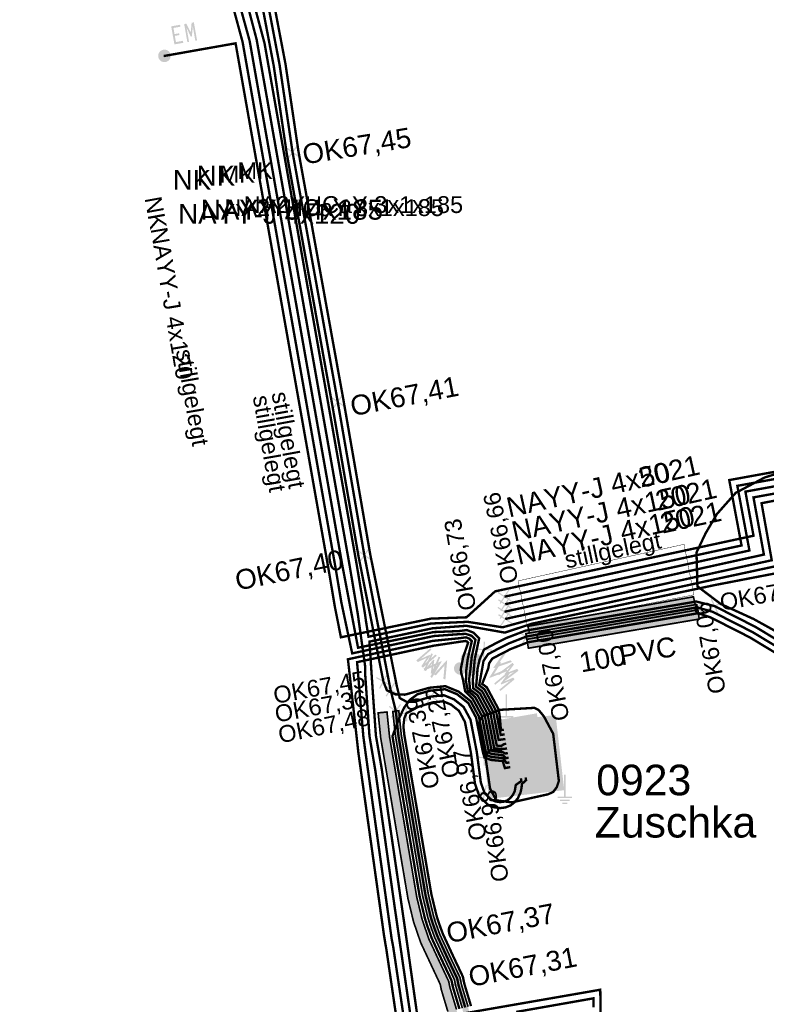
# Model space of a CAD drawing. Extents: x 454558 to 454682, y 5737288 to 5737467.
# Tile 9 of 12: x 454568 to 454599, y 5737362 to 5737404. Entities that reach past the tile are written whole.
import ezdxf

# ---------------------------------------------------------------- set-up
doc = ezdxf.new("R2010")
doc.units = 0
for name, color, linetype in [('Anlagenfläche_zum_Abdecken', 7, 'Continuous'), ('Bauteile', 7, 'Continuous'), ('Beschriftung_Station_und_KV', 7, 'Continuous'), ('MSP_Leitungen', 7, 'Continuous'), ('MSP_Leitungsbeschriftung', 7, 'Continuous'), ('NSP_Leitungen', 7, 'Continuous'), ('NSP_Leitungsbeschriftung', 7, 'Continuous'), ('Schutzrohr', 7, 'Continuous'), ('Schutzrohrbeschriftung', 7, 'Continuous'), ('Str_Höhenpunkte', 7, 'Continuous'), ('Str_Höhentexte', 7, 'Continuous'), ('TRST+KVS', 7, 'Continuous')]:
    doc.layers.add(name, color=color, linetype=linetype)
doc.styles.add('TS[Beschriftung_Station_und_KV[Arial Narrow_10_Regular__CW100_]]', font='ARIALN.TTF', dxfattribs={"height": 1.287639})
doc.styles.add('TS[MSP_Leitungsbeschriftung[Arial Narrow_5_5_Regular__CW100_]]', font='ARIALN.TTF', dxfattribs={"height": 0.708201})
doc.styles.add('TS[NSP_Leitungsbeschriftung[Arial Narrow_5_5_Regular__CW100_]]', font='ARIALN.TTF', dxfattribs={"height": 0.708201})
doc.styles.add('TS[NSP_Leitungsbeschriftung[Arial Narrow_6_5_Regular__CW100_]]', font='ARIALN.TTF', dxfattribs={"height": 0.836965})
doc.styles.add('TS[Schutzrohrbeschriftung[Arial Narrow_6_5_Regular__CW100_]]', font='ARIALN.TTF', dxfattribs={"height": 0.836965})
doc.styles.add('TS[Str_Höhentexte[Arial Narrow_5_5_Regular__CW100_]]', font='ARIALN.TTF', dxfattribs={"height": 0.708201})
doc.styles.add('TS[Str_Höhentexte[Arial Narrow_6_5_Regular__CW100_]]', font='ARIALN.TTF', dxfattribs={"height": 0.836965})

# ---------------------------------------------------------------- blocks, each defined once
blk = doc.blocks.new('39')
at = {"true_color": 0x00e6a9}
h = blk.add_hatch(color=253, dxfattribs=at)
h.paths.add_polyline_path([(0.57, 1.71), (0.92, 1.71), (0.92, -1.72), (0.57, -1.72), (0.57, -0.17), (-4.66, -0.17), (-4.66, 0.18), (0.57, 0.18)])
h.paths.add_polyline_path([(1.31, 1.14), (1.65, 1.14), (1.65, -1.14), (1.31, -1.14)])
h.paths.add_polyline_path([(2.02, 0.57), (2.37, 0.57), (2.37, -0.56), (2.02, -0.56)])
blk = doc.blocks.new('41')
at = {"true_color": 0x005ce6}
h = blk.add_hatch(color=195, dxfattribs=at)
h.paths.add_polyline_path([(8.08, 2.28), (8.08, 5.69), (7.44, 3.45), (7.18, 3.45), (6.56, 5.69), (6.56, 2.28), (6.15, 2.28), (6.15, 6.67), (6.68, 6.67), (7.33, 4.4), (7.96, 6.67), (8.5, 6.67), (8.5, 2.28)])
edge = h.paths.add_edge_path()
edge.add_spline(control_points=[(0.19, 1.5), (0.57, 1.5), (1.27, 1.11), (1.68, 0.4), (1.68, 0.01)], knot_values=[0, 0, 0, 1, 2, 3, 3, 3], weights=[1, 1, 1, 1, 1], degree=2, periodic=0)
edge.add_spline(control_points=[(1.68, 0.01), (1.68, -0.38), (1.29, -1.09), (0.58, -1.48), (0.19, -1.48)], knot_values=[0, 0, 0, 1, 2, 3, 3, 3], weights=[1, 1, 1, 1, 1], degree=2, periodic=0)
edge.add_spline(control_points=[(0.19, -1.48), (-0.2, -1.48), (-0.9, -1.09), (-1.29, -0.38), (-1.29, 0.01)], knot_values=[0, 0, 0, 1, 2, 3, 3, 3], weights=[1, 1, 1, 1, 1], degree=2, periodic=0)
edge.add_spline(control_points=[(-1.29, 0.01), (-1.29, 0.4), (-0.9, 1.11), (-0.18, 1.5), (0.19, 1.5)], knot_values=[0, 0, 0, 1, 2, 3, 3, 3], weights=[1, 1, 1, 1, 1], degree=2, periodic=0)
h.paths.add_polyline_path([(5.37, 6.65), (5.9, 6.65), (4.45, 2.27), (4.34, 2.27), (2.87, 6.65), (3.4, 6.65), (3.81, 5.43), (3.95, 5.01), (4.43, 3.62), (4.86, 5.01), (4.99, 5.43)])
blk = doc.blocks.new('43')
at = {"true_color": 0x897044}
h = blk.add_hatch(color=65, dxfattribs=at)
h.paths.add_polyline_path([(8.08, 2.28), (8.08, 5.69), (7.44, 3.45), (7.18, 3.45), (6.56, 5.69), (6.56, 2.28), (6.15, 2.28), (6.15, 6.67), (6.68, 6.67), (7.33, 4.4), (7.96, 6.67), (8.5, 6.67), (8.5, 2.28)])
h.paths.add_polyline_path([(5.16, 6.67), (5.16, 6.2), (3.47, 6.2), (3.47, 4.71), (4.57, 4.71), (4.57, 4.28), (3.47, 4.28), (3.47, 2.78), (5.16, 2.78), (5.16, 2.29), (3.03, 2.29), (3.03, 2.31), (3.01, 2.31), (3.01, 6.67)])
edge = h.paths.add_edge_path()
edge.add_spline(control_points=[(0.19, 1.5), (0.57, 1.5), (1.27, 1.11), (1.68, 0.4), (1.68, 0.01)], knot_values=[0, 0, 0, 1, 2, 3, 3, 3], weights=[1, 1, 1, 1, 1], degree=2, periodic=0)
edge.add_spline(control_points=[(1.68, 0.01), (1.68, -0.38), (1.29, -1.09), (0.58, -1.48), (0.19, -1.48)], knot_values=[0, 0, 0, 1, 2, 3, 3, 3], weights=[1, 1, 1, 1, 1], degree=2, periodic=0)
edge.add_spline(control_points=[(0.19, -1.48), (-0.2, -1.48), (-0.9, -1.09), (-1.29, -0.38), (-1.29, 0.01)], knot_values=[0, 0, 0, 1, 2, 3, 3, 3], weights=[1, 1, 1, 1, 1], degree=2, periodic=0)
edge.add_spline(control_points=[(-1.29, 0.01), (-1.29, 0.4), (-0.9, 1.11), (-0.18, 1.5), (0.19, 1.5)], knot_values=[0, 0, 0, 1, 2, 3, 3, 3], weights=[1, 1, 1, 1, 1], degree=2, periodic=0)
blk = doc.blocks.new('48')
at = {"true_color": 0xffffff}
blk.add_hatch(color=7, dxfattribs=at).paths.add_polyline_path([(-9.03, 9.04), (9.05, 9.04), (9.05, -9.03), (-9.03, -9.03)])
at = {"true_color": 0xff0000}
h = blk.add_hatch(color=1, dxfattribs=at)
h.paths.add_polyline_path([(-9.03, 9.04), (9.05, 9.04), (9.05, -9.03), (-9.03, -9.03)])
h.paths.add_polyline_path([(-7.72, 7.82), (-7.72, -7.83), (7.8, -7.83), (7.8, 7.82)])
h.paths.add_polyline_path([(8.39, 7.32), (-7.27, -8.49), (-8.33, -7.37), (7.36, 8.45)])
blk = doc.blocks.new('49')
at = {"true_color": 0xff0000}
blk.add_hatch(color=1, dxfattribs=at).paths.add_polyline_path([(-1.46, -1.26), (-0.2, 0), (-1.46, 1.26), (-1.26, 1.46), (0, 0.2), (1.26, 1.46), (1.46, 1.26), (0.21, 0), (1.46, -1.25), (1.26, -1.46), (0, -0.2), (-1.26, -1.46)])
blk = doc.blocks.new('52')
at = {"true_color": 0x005ce6}
blk.add_hatch(color=195, dxfattribs=at).paths.add_polyline_path([(-1.46, -1.26), (-0.2, 0), (-1.46, 1.26), (-1.26, 1.46), (0, 0.2), (1.26, 1.46), (1.46, 1.26), (0.21, 0), (1.46, -1.25), (1.26, -1.46), (0, -0.2), (-1.26, -1.46)])
blk = doc.blocks.new('50')
at = {"true_color": 0xff0000}
blk.add_hatch(color=1, dxfattribs=at).paths.add_polyline_path([(-1.46, -1.26), (-0.2, 0), (-1.46, 1.26), (-1.26, 1.46), (0, 0.2), (1.26, 1.46), (1.46, 1.26), (0.21, 0), (1.46, -1.25), (1.26, -1.46), (0, -0.2), (-1.26, -1.46)])
blk = doc.blocks.new('51')
at = {"true_color": 0x005ce6}
blk.add_hatch(color=195, dxfattribs=at).paths.add_polyline_path([(-1.46, -1.26), (-0.2, 0), (-1.46, 1.26), (-1.26, 1.46), (0, 0.2), (1.26, 1.46), (1.46, 1.26), (0.21, 0), (1.46, -1.25), (1.26, -1.46), (0, -0.2), (-1.26, -1.46)])
blk = doc.blocks.new('53')
at = {"true_color": 0x897044}
blk.add_hatch(color=65, dxfattribs=at).paths.add_polyline_path([(-1.46, -1.26), (-0.2, 0), (-1.46, 1.26), (-1.26, 1.46), (0, 0.2), (1.26, 1.46), (1.46, 1.26), (0.21, 0), (1.46, -1.25), (1.26, -1.46), (0, -0.2), (-1.26, -1.46)])

msp = doc.modelspace()

# ---------------------------------------------------------------- hatches: boundary and pattern name
at = {"layer": 'Anlagenfläche_zum_Abdecken', "lineweight": 158, "true_color": 0xffbebe, "transparency": 33554687}
msp.add_hatch(color=111, dxfattribs=at).paths.add_polyline_path([(454587.839, 5737374.13), (454589.526, 5737374.424), (454590.008, 5737371.657), (454588.324, 5737371.345), (454587.839, 5737374.13)])
at = {"layer": 'Schutzrohr', "lineweight": 158, "true_color": 0xf5ca7a, "transparency": 33554687}
for points in [[(454596.306, 5737378.779), (454589.1005, 5737377.5384), (454589.066, 5737377.78), (454596.256, 5737379.008), (454596.306, 5737378.779)], [(454596.196, 5737378.998), (454589.214, 5737377.805), (454589.1505, 5737378.0868), (454596.1157, 5737379.3304), (454596.196, 5737378.998)], [(454596.2906, 5737378.8874), (454596.306, 5737378.779), (454596.361, 5737378.393), (454589.171, 5737377.165), (454589.1089, 5737377.5427), (454596.2969, 5737378.7779, -0.9358793), (454596.2906, 5737378.8874)], [(454604.868, 5737305.21), (454604.498, 5737305.146), (454604.013, 5737307.959), (454603.391, 5737309.898), (454603.239, 5737310.259), (454602.0737, 5737316.9975), (454601.881, 5737318.13), (454601.377, 5737320.58), (454601.115, 5737321.004), (454600.753, 5737321.439), (454600.083, 5737322.144), (454597.407, 5737324.321), (454594.117, 5737327.133), (454593.143, 5737328.202), (454592.133, 5737329.444), (454591.258, 5737331.022), (454590.979, 5737332.012), (454590.706, 5737333.276), (454589.851, 5737339.238), (454588.826, 5737345.182), (454588.1646, 5737349.0335), (454587.567, 5737352.505), (454586.373, 5737358.595), (454585.783, 5737361.864), (454585.507, 5737362.787), (454585.46, 5737363.017), (454584.64, 5737364.769), (454584.34, 5737365.643), (454584.105, 5737366.616), (454582.956, 5737373.392), (454582.848, 5737374.442), (454583.221, 5737374.48), (454583.328, 5737373.443), (454584.473, 5737366.691), (454584.701, 5737365.744), (454584.987, 5737364.912), (454585.818, 5737363.137), (454585.871, 5737362.879), (454586.148, 5737361.951), (454586.736, 5737358.692), (454587.936, 5737352.573), (454588.5416, 5737349.0931), (454589.195, 5737345.248), (454590.222, 5737339.295), (454591.075, 5737333.342), (454591.343, 5737332.103), (454591.607, 5737331.166), (454592.445, 5737329.655), (454593.427, 5737328.447), (454594.378, 5737327.403), (454597.645, 5737324.611), (454600.328, 5737322.425), (454601.039, 5737321.682), (454601.42, 5737321.224), (454601.73, 5737320.722), (454602.25, 5737318.199), (454602.449, 5737317.05), (454603.601, 5737310.365), (454603.743, 5737310.028), (454604.378, 5737308.048), (454604.868, 5737305.21)]]:
    msp.add_hatch(color=101, dxfattribs=at).paths.add_polyline_path(points)
at = {"layer": 'Schutzrohr', "lineweight": 158, "true_color": 0x4ce600, "transparency": 33554687}
msp.add_hatch(color=100, dxfattribs=at).paths.add_polyline_path([(454605.378, 5737304.82), (454605.13, 5737304.782), (454604.688, 5737307.664), (454604.622, 5737308.108), (454603.97, 5737310.023), (454603.843, 5737310.435), (454602.49, 5737318.262), (454602.185, 5737319.777), (454601.966, 5737320.816), (454601.6817, 5737321.3134), (454601.184, 5737321.833), (454600.537, 5737322.574), (454597.803, 5737324.805), (454594.552, 5737327.583), (454593.573, 5737328.615), (454592.653, 5737329.795), (454591.839, 5737331.262), (454591.585, 5737332.163), (454591.313, 5737333.429), (454590.47, 5737339.333), (454589.861, 5737343.0265), (454589.441, 5737345.292), (454588.588, 5737350.248), (454588.182, 5737352.619), (454586.982, 5737358.74), (454586.8562, 5737359.3709), (454586.667, 5737360.492), (454586.392, 5737362.009), (454586.113, 5737362.941), (454586.056, 5737363.217), (454585.697, 5737363.973), (454585.219, 5737365.008), (454585.047, 5737365.49), (454584.942, 5737365.811), (454584.719, 5737366.741), (454583.576, 5737373.477), (454583.465, 5737374.5), (454583.717, 5737374.532), (454583.824, 5737373.511), (454584.965, 5737366.791), (454585.184, 5737365.877), (454585.276, 5737365.581), (454585.451, 5737365.104), (454585.923, 5737364.079), (454586.294, 5737363.297), (454586.355, 5737363.003), (454586.636, 5737362.067), (454586.913, 5737360.536), (454587.105, 5737359.397), (454587.234, 5737358.758), (454588.428, 5737352.665), (454588.84, 5737350.336), (454589.687, 5737345.336), (454590.119, 5737343.031), (454590.718, 5737339.371), (454591.567, 5737333.43), (454591.827, 5737332.223), (454592.071, 5737331.358), (454592.861, 5737329.935), (454593.807, 5737328.775), (454594.726, 5737327.763), (454597.961, 5737324.999), (454600.719, 5737322.746), (454601.419, 5737322.006), (454601.828, 5737321.516), (454602.202, 5737320.91), (454602.429, 5737319.827), (454602.742, 5737318.291), (454604.12, 5737310.562), (454604.261, 5737310.084), (454604.866, 5737308.168), (454604.956, 5737307.636), (454605.378, 5737304.82)])

# ---------------------------------------------------------------- linework, layer by layer
at = {"layer": 'MSP_Leitungen', "color": 65, "linetype": 'Continuous', "true_color": 0x897044, "transparency": 33554687}
for points in [[(454601.8525, 5737380.4735, 0.1005, 0.1005, 0), (454599.5193, 5737380.6049, 0.1005, 0.1005, 0), (454597.0587, 5737380.0757, 0.1005, 0.1005, 0), (454589.2667, 5737378.3692, 0.1005, 0.1005, 0), (454588.0853, 5737378.0458, 0.1005, 0.1005, 0), (454586.6169, 5737378.276, 0.1005, 0.1005, 0), (454585.069, 5737378.2046, 0.1005, 0.1005, 0), (454582.4417, 5737377.649, 0.1005, 0.1005, 0), (454582.34, 5737378.2857, 0.1005, 0.1005, 0), (454582.292, 5737378.6273, 0.1005, 0.1005, 0), (454581.945, 5737380.6904, 0.1005, 0.1005, 0), (454581.4739, 5737383.3565, 0.1005, 0.1005, 0), (454581.323, 5737384.2107, 0.1005, 0.1005, 0), (454580.9006, 5737386.6012, 0.1005, 0.1005, 0), (454578.9009, 5737397.9197, 0.1005, 0.1005, 0), (454578.0664, 5737402.6419, 0.1005, 0.1005, 0), (454577.6686, 5737404.1254, 0.1005, 0.1005, 0), (454576.6049, 5737409.0308, 0.1005, 0.1005, 0), (454575.5254, 5737415.7936, 0.1005, 0.1005, 0), (454573.5234, 5737426.6295, 0.1005, 0.1005, 0), (454572.0563, 5737434.8982, 0.1005, 0.1005, 0)], [(454584.2988, 5737361.0815, 0.1005, 0.1005, 0), (454583.5517, 5737366.22, 0.1005, 0.1005, 0), (454582.7329, 5737371.9971, 0.1005, 0.1005, 0), (454582.7322, 5737372.0021, 0.1005, 0.1005, 0), (454582.4833, 5737373.4703, 0.1005, 0.1005, 0), (454582.3047, 5737376.05, 0.1005, 0.1005, 0), (454582.308, 5737376.3604, 0.1005, 0.1005, 0), (454581.9961, 5737378.5776, 0.1005, 0.1005, 0), (454581.6493, 5737380.6394, 0.1005, 0.1005, 0), (454581.1529, 5737383.4492, 0.1005, 0.1005, 0), (454581.0275, 5737384.1585, 0.1005, 0.1005, 0), (454580.6052, 5737386.549, 0.1005, 0.1005, 0), (454578.6054, 5737397.8675, 0.1005, 0.1005, 0), (454577.7354, 5737402.7911, 0.1005, 0.1005, 0), (454577.3643, 5737404.2008, 0.1005, 0.1005, 0)], [(454592.3217, 5737352.7985, 0.1005, 0.1005, 0), (454592.1976, 5737362.7857, 0.1005, 0.1005, 0), (454588.586, 5737362.1574, 0.1005, 0.1005, 0), (454584.5309, 5737361.452, 0.1005, 0.1005, 0), (454584.065, 5737364.7571, 0.1005, 0.1005, 0), (454583.8492, 5737366.2587, 0.1005, 0.1005, 0), (454582.9925, 5737372.1279, 0.1005, 0.1005, 0), (454582.7545, 5737373.4835, 0.1005, 0.1005, 0), (454582.6289, 5737375.2562, 0.1005, 0.1005, 0), (454582.4814, 5737377.4426, 0.1005, 0.1005, 0), (454585.1484, 5737378.0061, 0.1005, 0.1005, 0), (454586.5613, 5737378.1093, 0.1005, 0.1005, 0), (454588.1788, 5737377.8228, 0.1005, 0.1005, 0), (454589.3152, 5737378.1966, 0.1005, 0.1005, 0), (454597.019, 5737379.8244, 0.1005, 0.1005, 0), (454599.6913, 5737380.3403, 0.1005, 0.1005, 0), (454601.8366, 5737380.2776, 0.1005, 0.1005, 0)], [(454591.9068, 5737362.0429, 0.1005, 0.1005, 0), (454591.9066, 5737362.4234, 0.1005, 0.1005, 0), (454588.6588, 5737361.8505, 0.1005, 0.1005, 0)]]:
    msp.add_lwpolyline(points, format="xyseb", dxfattribs=at)
at = {"layer": 'MSP_Leitungen', "color": 1, "linetype": 'Continuous', "true_color": 0xff0000, "transparency": 33554687}
for points in [[(454578.209, 5737404.309, 0.1005, 0.1005, 0), (454578.702, 5737401.725, 0.1005, 0.1005, 0), (454579.247, 5737398.05, 0.1005, 0.1005, 0), (454581.148, 5737387.541, 0.1005, 0.1005, 0), (454582.268, 5737381.082, 0.1005, 0.1005, 0), (454583.368, 5737375.431, 0.1005, 0.1005, 0), (454583.593, 5737374.519, 0.1005, 0.1005, 0), (454583.7, 5737373.494, 0.1005, 0.1005, 0), (454584.842, 5737366.766, 0.1005, 0.1005, 0), (454585.063, 5737365.844, 0.1005, 0.1005, 0), (454585.158, 5737365.541, 0.1005, 0.1005, 0), (454585.335, 5737365.056, 0.1005, 0.1005, 0), (454585.81, 5737364.026, 0.1005, 0.1005, 0), (454586.175, 5737363.257, 0.1005, 0.1005, 0), (454586.234, 5737362.972, 0.1005, 0.1005, 0), (454586.514, 5737362.038, 0.1005, 0.1005, 0)], [(454578.454, 5737404.359, 0.1005, 0.1005, 0), (454578.949, 5737401.767, 0.1005, 0.1005, 0), (454579.494, 5737398.091, 0.1005, 0.1005, 0), (454581.394, 5737387.585, 0.1005, 0.1005, 0), (454582.514, 5737381.128, 0.1005, 0.1005, 0), (454583.638, 5737375.557, 0.1005, 0.1005, 0), (454583.76, 5737375.065, 0.1005, 0.1005, 0), (454584.058, 5737374.903, 0.1005, 0.1005, 0), (454584.388, 5737374.912, 0.1005, 0.1005, 0), (454585.081, 5737375.13, 0.1005, 0.1005, 0), (454585.622, 5737375.184, 0.1005, 0.1005, 0), (454586.044, 5737375.01, 0.1005, 0.1005, 0), (454586.446, 5737374.692, 0.1005, 0.1005, 0), (454586.736, 5737374.154, 0.1005, 0.1005, 0), (454587, 5737372.798, 0.1005, 0.1005, 0), (454587.171, 5737371.507, 0.1005, 0.1005, 0), (454587.328, 5737371.065, 0.1005, 0.1005, 0), (454587.601, 5737370.799, 0.1005, 0.1005, 0), (454587.785, 5737370.713, 0.1005, 0.1005, 0), (454587.986, 5737370.685, 0.1005, 0.1005, 0), (454588.144, 5737370.705, 0.1005, 0.1005, 0), (454588.292, 5737370.762, 0.1005, 0.1005, 0), (454588.414, 5737370.861, 0.1005, 0.1005, 0), (454588.514, 5737370.982, 0.1005, 0.1005, 0), (454588.598, 5737371.153, 0.1005, 0.1005, 0), (454588.642, 5737371.4078, 0.1005, 0.1005, 0), (454588.8762, 5737371.5745, 0.1005, 0.1005, 0), (454588.8571, 5737371.688, 0.1005, 0.1005, 0)], [(454589.0542, 5737371.7225, 0.1005, 0.1005, 0), (454589.0746, 5737371.6063, 0.1005, 0.1005, 0), (454588.896, 5737371.4475, 0.1005, 0.1005, 0), (454588.885, 5737371.288, 0.1005, 0.1005, 0), (454588.835, 5737371.069, 0.1005, 0.1005, 0), (454588.725, 5737370.845, 0.1005, 0.1005, 0), (454588.591, 5737370.683, 0.1005, 0.1005, 0), (454588.419, 5737370.543, 0.1005, 0.1005, 0), (454588.206, 5737370.461, 0.1005, 0.1005, 0), (454587.984, 5737370.433, 0.1005, 0.1005, 0), (454587.713, 5737370.471, 0.1005, 0.1005, 0), (454587.471, 5737370.577, 0.1005, 0.1005, 0), (454587.112, 5737370.927, 0.1005, 0.1005, 0), (454586.927, 5737371.448, 0.1005, 0.1005, 0), (454586.751, 5737372.773, 0.1005, 0.1005, 0), (454586.501, 5737374.064, 0.1005, 0.1005, 0), (454586.25, 5737374.528, 0.1005, 0.1005, 0), (454585.916, 5737374.792, 0.1005, 0.1005, 0), (454585.585, 5737374.929, 0.1005, 0.1005, 0), (454585.131, 5737374.884, 0.1005, 0.1005, 0), (454584.536, 5737374.696, 0.1005, 0.1005, 0), (454584.034, 5737374.426, 0.1005, 0.1005, 0), (454583.953, 5737374.223, 0.1005, 0.1005, 0), (454583.911, 5737373.886, 0.1005, 0.1005, 0), (454583.948, 5737373.528, 0.1005, 0.1005, 0), (454585.087, 5737366.816, 0.1005, 0.1005, 0), (454585.304, 5737365.911, 0.1005, 0.1005, 0), (454585.395, 5737365.621, 0.1005, 0.1005, 0), (454585.566, 5737365.151, 0.1005, 0.1005, 0), (454586.036, 5737364.132, 0.1005, 0.1005, 0), (454586.414, 5737363.337, 0.1005, 0.1005, 0), (454586.477, 5737363.033, 0.1005, 0.1005, 0), (454586.757, 5737362.096, 0.1005, 0.1005, 0)]]:
    msp.add_lwpolyline(points, format="xyseb", dxfattribs=at)
at = {"layer": 'NSP_Leitungen', "color": 195, "linetype": 'Continuous', "true_color": 0x005ce6, "transparency": 33554687}
for points in [[(454567.8143, 5737452.8536, 0.1005, 0.1005, 0), (454568.2207, 5737452.9083, 0.1005, 0.1005, 0), (454568.7168, 5737450.2162, 0.1005, 0.1005, 0), (454569.1957, 5737447.4698, 0.1005, 0.1005, 0), (454571.4479, 5737434.6968, 0.1005, 0.1005, 0), (454572.1441, 5737430.5256, 0.1005, 0.1005, 0), (454574.9063, 5737415.8095, 0.1005, 0.1005, 0), (454575.9858, 5737408.8879, 0.1005, 0.1005, 0), (454577.0534, 5737404.1413, 0.1005, 0.1005, 0), (454577.44, 5737402.7389, 0.1005, 0.1005, 0), (454578.31, 5737397.8153, 0.1005, 0.1005, 0), (454580.3098, 5737386.4968, 0.1005, 0.1005, 0), (454581.3537, 5737380.5884, 0.1005, 0.1005, 0), (454582.0028, 5737377.1862, 0.1005, 0.1005, 0), (454585.1857, 5737377.845, 0.1005, 0.1005, 0), (454586.262, 5737377.887, 0.1005, 0.1005, 0), (454586.582, 5737377.932, 0.1005, 0.1005, 0), (454586.853, 5737377.824, 0.1005, 0.1005, 0), (454587.1, 5737377.579, 0.1005, 0.1005, 0), (454586.9154, 5737376.7129, 0.1005, 0.1005, 0)], [(454567.8424, 5737452.4818, 0.1005, 0.1005, 0), (454568.009, 5737452.5181, 0.1005, 0.1005, 0), (454568.4456, 5737450.1567, 0.1005, 0.1005, 0), (454568.5977, 5737449.2108, 0.1005, 0.1005, 0), (454571.1576, 5737434.5859, 0.1005, 0.1005, 0), (454571.8583, 5737430.478, 0.1005, 0.1005, 0), (454574.6047, 5737415.746, 0.1005, 0.1005, 0), (454575.6683, 5737408.9514, 0.1005, 0.1005, 0), (454576.7558, 5737404.1215, 0.1005, 0.1005, 0), (454577.1446, 5737402.6867, 0.1005, 0.1005, 0), (454578.0146, 5737397.7631, 0.1005, 0.1005, 0), (454580.0143, 5737386.4446, 0.1005, 0.1005, 0), (454580.1656, 5737385.5883, 0.1005, 0.1005, 0), (454580.2443, 5737385.1429, 0.1005, 0.1005, 0), (454581.058, 5737380.5374, 0.1005, 0.1005, 0), (454581.3032, 5737379.0802, 0.1005, 0.1005, 0), (454581.7567, 5737376.948, 0.1005, 0.1005, 0), (454585.1937, 5737377.6783, 0.1005, 0.1005, 0), (454586.3, 5737377.759, 0.1005, 0.1005, 0), (454586.539, 5737377.768, 0.1005, 0.1005, 0), (454586.769, 5737377.696, 0.1005, 0.1005, 0), (454586.946, 5737377.52, 0.1005, 0.1005, 0), (454586.7874, 5737376.8088, 0.1005, 0.1005, 0), (454586.7319, 5737376.2667, 0.1005, 0.1005, 0)], [(454588.3761, 5737372.3552, 0.1005, 0.1005, 0), (454588.2446, 5737372.3371, 0.1005, 0.1005, 0), (454588.116, 5737372.538, 0.1005, 0.1005, 0), (454587.625, 5737372.584, 0.1005, 0.1005, 0), (454587.426, 5737372.656, 0.1005, 0.1005, 0), (454587.37, 5737372.852, 0.1005, 0.1005, 0), (454587.09, 5737374.286, 0.1005, 0.1005, 0), (454586.74, 5737374.938, 0.1005, 0.1005, 0), (454586.236, 5737375.337, 0.1005, 0.1005, 0), (454585.677, 5737375.567, 0.1005, 0.1005, 0), (454585.007, 5737375.5, 0.1005, 0.1005, 0), (454583.973, 5737375.209, 0.1005, 0.1005, 0), (454583.576, 5737375.224, 0.1005, 0.1005, 0), (454583.216, 5737375.392, 0.1005, 0.1005, 0), (454583.069, 5737375.767, 0.1005, 0.1005, 0), (454582.022, 5737381.036, 0.1005, 0.1005, 0), (454580.902, 5737387.497, 0.1005, 0.1005, 0), (454579, 5737398.009, 0.1005, 0.1005, 0), (454578.455, 5737401.683, 0.1005, 0.1005, 0), (454577.964, 5737404.259, 0.1005, 0.1005, 0)], [(454599.821, 5737377.402, 0.1005, 0.1005, 0), (454598.73, 5737378.062, 0.1005, 0.1005, 0), (454597.005, 5737378.939, 0.1005, 0.1005, 0), (454596.235, 5737379.131, 0.1005, 0.1005, 0), (454589.045, 5737377.903, 0.1005, 0.1005, 0), (454588.231, 5737377.59, 0.1005, 0.1005, 0), (454587.778, 5737377.361, 0.1005, 0.1005, 0), (454587.303, 5737377.107, 0.1005, 0.1005, 0), (454587.1148, 5737376.6798, 0.1005, 0.1005, 0), (454587.0321, 5737376.2962, 0.1005, 0.1005, 0), (454586.972, 5737375.543, 0.1005, 0.1005, 0), (454587.228, 5737375.35, 0.1005, 0.1005, 0), (454587.685, 5737374.497, 0.1005, 0.1005, 0), (454587.7371, 5737374.2317, 0.1005, 0.1005, 0), (454587.9191, 5737373.3037, 0.1005, 0.1005, 0), (454588.2067, 5737373.3409, 0.1005, 0.1005, 0)], [(454599.699, 5737377.183, 0.1005, 0.1005, 0), (454598.608, 5737377.843, 0.1005, 0.1005, 0), (454596.925, 5737378.699, 0.1005, 0.1005, 0), (454596.277, 5737378.885, 0.1005, 0.1005, 0), (454589.087, 5737377.657, 0.1005, 0.1005, 0), (454588.329, 5737377.36, 0.1005, 0.1005, 0), (454587.893, 5737377.139, 0.1005, 0.1005, 0), (454587.476, 5737376.916, 0.1005, 0.1005, 0), (454587.281, 5737376.626, 0.1005, 0.1005, 0), (454587.236, 5737376.355, 0.1005, 0.1005, 0), (454587.1, 5737375.604, 0.1005, 0.1005, 0), (454587.325, 5737375.433, 0.1005, 0.1005, 0), (454587.804, 5737374.54, 0.1005, 0.1005, 0), (454587.8647, 5737374.2309, 0.1005, 0.1005, 0), (454588.0057, 5737373.5132, 0.1005, 0.1005, 0), (454588.1728, 5737373.5379, 0.1005, 0.1005, 0)], [(454599.577, 5737376.964, 0.1005, 0.1005, 0), (454598.486, 5737377.624, 0.1005, 0.1005, 0), (454596.845, 5737378.459, 0.1005, 0.1005, 0), (454596.319, 5737378.639, 0.1005, 0.1005, 0), (454589.154, 5737377.415, 0.1005, 0.1005, 0), (454588.431, 5737377.132, 0.1005, 0.1005, 0), (454588.008, 5737376.917, 0.1005, 0.1005, 0), (454587.649, 5737376.725, 0.1005, 0.1005, 0), (454587.519, 5737376.532, 0.1005, 0.1005, 0), (454587.482, 5737376.311, 0.1005, 0.1005, 0), (454587.227, 5737375.664, 0.1005, 0.1005, 0), (454587.423, 5737375.517, 0.1005, 0.1005, 0), (454587.923, 5737374.582, 0.1005, 0.1005, 0), (454587.9697, 5737374.2676, 0.1005, 0.1005, 0), (454588.0168, 5737373.7158, 0.1005, 0.1005, 0), (454588.1389, 5737373.7351, 0.1005, 0.1005, 0)], [(454581.1646, 5737360.3791, 0.1005, 0.1005, 0), (454583.7149, 5737360.9415, 0.1005, 0.1005, 0), (454583.187, 5737364.5402, 0.1005, 0.1005, 0), (454583.1628, 5737364.6654, 0.1005, 0.1005, 0), (454583.0961, 5737365.0713, 0.1005, 0.1005, 0), (454582.015, 5737372.7771, 0.1005, 0.1005, 0), (454581.9409, 5737373.4491, 0.1005, 0.1005, 0), (454581.5775, 5737376.6997, 0.1005, 0.1005, 0), (454585.1381, 5737377.4719, 0.1005, 0.1005, 0), (454586.304, 5737377.59, 0.1005, 0.1005, 0), (454586.545, 5737377.624, 0.1005, 0.1005, 0), (454586.685, 5737377.568, 0.1005, 0.1005, 0), (454586.792, 5737377.462, 0.1005, 0.1005, 0), (454586.6729, 5737376.9575, 0.1005, 0.1005, 0), (454586.6173, 5737376.7071, 0.1005, 0.1005, 0)], [(454586.3277, 5737376.2896, 0.1005, 0.1005, 0), (454586.4309, 5737376.8022, 0.1005, 0.1005, 0), (454586.638, 5737377.404, 0.1005, 0.1005, 0), (454586.601, 5737377.44, 0.1005, 0.1005, 0), (454586.526, 5737377.47, 0.1005, 0.1005, 0), (454586.324, 5737377.442, 0.1005, 0.1005, 0), (454585.1938, 5737377.2724, 0.1005, 0.1005, 0), (454581.9624, 5737376.5786, 0.1005, 0.1005, 0), (454582.2249, 5737373.4576, 0.1005, 0.1005, 0), (454582.3308, 5737372.6744, 0.1005, 0.1005, 0), (454583.4165, 5737364.9338, 0.1005, 0.1005, 0), (454583.4829, 5737364.59, 0.1005, 0.1005, 0), (454584.0591, 5737360.7321, 0.1005, 0.1005, 0)], [(454588.3084, 5737372.7495, 0.1005, 0.1005, 0), (454588.2034, 5737372.7318, 0.1005, 0.1005, 0), (454588.072, 5737372.793, 0.1005, 0.1005, 0), (454587.68, 5737372.83, 0.1005, 0.1005, 0), (454587.631, 5737372.848, 0.1005, 0.1005, 0), (454587.613, 5737372.91, 0.1005, 0.1005, 0), (454587.328, 5737374.371, 0.1005, 0.1005, 0), (454586.936, 5737375.102, 0.1005, 0.1005, 0), (454586.619, 5737375.381, 0.1005, 0.1005, 0), (454586.544, 5737375.783, 0.1005, 0.1005, 0), (454586.5559, 5737376.2333, 0.1005, 0.1005, 0), (454586.6173, 5737376.7071, 0.1005, 0.1005, 0)], [(454588.2406, 5737373.1437, 0.1005, 0.1005, 0), (454588.1396, 5737373.1236, 0.1005, 0.1005, 0), (454588.027, 5737373.049, 0.1005, 0.1005, 0), (454587.838, 5737373.066, 0.1005, 0.1005, 0), (454587.566, 5737374.456, 0.1005, 0.1005, 0), (454587.131, 5737375.267, 0.1005, 0.1005, 0), (454586.845, 5737375.483, 0.1005, 0.1005, 0), (454586.837, 5737375.8497, 0.1005, 0.1005, 0), (454586.9154, 5737376.7129, 0.1005, 0.1005, 0)], [(454588.3421, 5737372.5524, 0.1005, 0.1005, 0), (454588.2233, 5737372.5367, 0.1005, 0.1005, 0), (454588.094, 5737372.665, 0.1005, 0.1005, 0), (454587.653, 5737372.707, 0.1005, 0.1005, 0), (454587.529, 5737372.752, 0.1005, 0.1005, 0), (454587.492, 5737372.881, 0.1005, 0.1005, 0), (454587.209, 5737374.328, 0.1005, 0.1005, 0), (454586.838, 5737375.02, 0.1005, 0.1005, 0), (454586.51, 5737375.352, 0.1005, 0.1005, 0), (454586.418, 5737375.847, 0.1005, 0.1005, 0), (454586.3508, 5737376.1043, 0.1005, 0.1005, 0), (454586.3277, 5737376.2896, 0.1005, 0.1005, 0)], [(454588.2744, 5737372.9466, 0.1005, 0.1005, 0), (454588.1365, 5737372.9232, 0.1005, 0.1005, 0), (454588.05, 5737372.921, 0.1005, 0.1005, 0), (454587.733, 5737372.951, 0.1005, 0.1005, 0), (454587.447, 5737374.413, 0.1005, 0.1005, 0), (454587.034, 5737375.184, 0.1005, 0.1005, 0), (454586.718, 5737375.423, 0.1005, 0.1005, 0), (454586.676, 5737375.857, 0.1005, 0.1005, 0), (454586.7319, 5737376.2667, 0.1005, 0.1005, 0)], [(454588.4099, 5737372.1582, 0.1005, 0.1005, 0), (454588.1832, 5737372.1169, 0.1005, 0.1005, 0), (454588.0902, 5737372.4146, 0.1005, 0.1005, 0), (454587.598, 5737372.461, 0.1005, 0.1005, 0), (454587.323, 5737372.56, 0.1005, 0.1005, 0), (454587.249, 5737372.823, 0.1005, 0.1005, 0), (454586.971, 5737374.244, 0.1005, 0.1005, 0), (454586.642, 5737374.856, 0.1005, 0.1005, 0), (454586.172, 5737375.228, 0.1005, 0.1005, 0), (454585.659, 5737375.439, 0.1005, 0.1005, 0), (454585.031, 5737375.376, 0.1005, 0.1005, 0), (454584.506, 5737375.228, 0.1005, 0.1005, 0), (454584.182, 5737374.991, 0.1005, 0.1005, 0), (454583.944, 5737374.668, 0.1005, 0.1005, 0), (454583.726, 5737374.205, 0.1005, 0.1005, 0), (454583.452, 5737373.46, 0.1005, 0.1005, 0), (454584.596, 5737366.716, 0.1005, 0.1005, 0), (454584.82, 5737365.778, 0.1005, 0.1005, 0), (454584.922, 5737365.461, 0.1005, 0.1005, 0), (454585.103, 5737364.96, 0.1005, 0.1005, 0), (454585.584, 5737363.92, 0.1005, 0.1005, 0), (454585.937, 5737363.177, 0.1005, 0.1005, 0), (454585.992, 5737362.91, 0.1005, 0.1005, 0), (454586.27, 5737361.98, 0.1005, 0.1005, 0)]]:
    msp.add_lwpolyline(points, format="xyseb", dxfattribs=at)
at = {"layer": 'NSP_Leitungen', "color": 65, "linetype": 'Continuous', "true_color": 0x897044, "transparency": 33554687}
for points in [[(454573.8225, 5737402.0981, 0.1005, 0.1005, 0), (454576.8492, 5737402.6345, 0.1005, 0.1005, 0), (454577.7192, 5737397.7109, 0.1005, 0.1005, 0), (454579.7189, 5737386.3924, 0.1005, 0.1005, 0), (454579.8702, 5737385.5361, 0.1005, 0.1005, 0), (454579.9489, 5737385.0907, 0.1005, 0.1005, 0), (454580.7624, 5737380.4864, 0.1005, 0.1005, 0), (454581.0296, 5737378.8982, 0.1005, 0.1005, 0), (454581.2828, 5737377.6251, 0.1005, 0.1005, 0), (454585.077, 5737378.411, 0.1005, 0.1005, 0), (454586.5692, 5737378.4665, 0.1005, 0.1005, 0), (454587.7718, 5737379.5598, 0.1005, 0.1005, 0), (454598.6462, 5737381.9014, 0.1005, 0.1005, 0), (454598.3048, 5737383.7583, 0.1005, 0.1005, 0), (454602.1496, 5737384.4563, 0.1005, 0.1005, 0), (454602.289, 5737383.7313, 0.1005, 0.1005, 0)], [(454604.0122, 5737383.7381, 0.1005, 0.1005, 0), (454603.5707, 5737386.0886, 0.1005, 0.1005, 0), (454601.7495, 5737385.4857, 0.1005, 0.1005, 0), (454600.329, 5737384.7356, 0.1005, 0.1005, 0), (454599.1166, 5737384.3544, 0.1005, 0.1005, 0), (454597.8942, 5737383.7036, 0.1005, 0.1005, 0), (454597.1057, 5737382.8146, 0.1005, 0.1005, 0), (454596.6242, 5737381.9944, 0.1005, 0.1005, 0), (454596.2473, 5737381.1947, 0.1005, 0.1005, 0), (454596.2842, 5737379.773, 0.1005, 0.1005, 0), (454597.2655, 5737379.0278, 0.1005, 0.1005, 0), (454598.6506, 5737378.3946, 0.1005, 0.1005, 0), (454599.4766, 5737377.9364, 0.1005, 0.1005, 0), (454600.4109, 5737377.3733, 0.1005, 0.1005, 0), (454601.3329, 5737377.1825, 0.1005, 0.1005, 0), (454602.1754, 5737377.4614, 0.1005, 0.1005, 0)], [(454588.1686, 5737379.3349, 0.1005, 0.1005, 0), (454598.1434, 5737381.4912, 0.1005, 0.1005, 0), (454597.625, 5737384.2447, 0.1005, 0.1005, 0), (454602.6695, 5737385.1605, 0.1005, 0.1005, 0), (454602.9437, 5737383.6697, 0.1005, 0.1005, 0)], [(454588.1952, 5737379.0174, 0.1005, 0.1005, 0), (454598.4742, 5737381.2796, 0.1005, 0.1005, 0), (454597.9649, 5737384.0015, 0.1005, 0.1005, 0), (454602.4095, 5737384.8084, 0.1005, 0.1005, 0), (454602.6308, 5737383.6977, 0.1005, 0.1005, 0)], [(454588.1686, 5737378.6999, 0.1005, 0.1005, 0), (454599.0827, 5737381.1076, 0.1005, 0.1005, 0), (454598.6447, 5737383.5151, 0.1005, 0.1005, 0), (454601.8862, 5737384.1062, 0.1005, 0.1005, 0), (454602.0475, 5737383.3212, 0.1005, 0.1005, 0)], [(454601.7697, 5737383.1062, 0.1005, 0.1005, 0), (454601.6288, 5737383.7766, 0.1005, 0.1005, 0), (454598.9846, 5737383.2719, 0.1005, 0.1005, 0), (454599.4135, 5737380.8695, 0.1005, 0.1005, 0), (454588.1951, 5737378.3956, 0.1005, 0.1005, 0)]]:
    msp.add_lwpolyline(points, format="xyseb", dxfattribs=at)
at = {"layer": 'NSP_Leitungen', "color": 253, "linetype": 'Continuous', "true_color": 0x00e6a9, "transparency": 33554687}
msp.add_lwpolyline([(454588.056, 5737372.885, 0.1005, 0.1005, 0), (454587.579, 5737372.872, 0.1005, 0.1005, 0), (454587.432, 5737372.75, 0.1005, 0.1005, 0), (454587.375, 5737372.516, 0.1005, 0.1005, 0), (454587.56, 5737371.25, 0.1005, 0.1005, 0), (454587.746, 5737370.903, 0.1005, 0.1005, 0), (454587.8441, 5737370.756, 0.1005, 0.1005, 0), (454588.475, 5737370.674, 0.1005, 0.1005, 0), (454590.006, 5737371.017, 0.1005, 0.1005, 0), (454590.216, 5737371.114, 0.1005, 0.1005, 0), (454590.368, 5737371.318, 0.1005, 0.1005, 0), (454590.454, 5737371.577, 0.1005, 0.1005, 0), (454590.215, 5737373.564, 0.1005, 0.1005, 0), (454589.825, 5737374.293, 0.1005, 0.1005, 0), (454589.606, 5737374.56, 0.1005, 0.1005, 0), (454589.428, 5737374.654, 0.1005, 0.1005, 0), (454587.987, 5737374.5713, 0.1005, 0.1005, 0), (454587.539, 5737374.406, 0.1005, 0.1005, 0), (454587.269, 5737374.32, 0.1005, 0.1005, 0), (454587.143, 5737374.176, 0.1005, 0.1005, 0), (454587.078, 5737373.96, 0.1005, 0.1005, 0), (454587.375, 5737372.516, 0.1005, 0.1005, 0)], format="xyseb", dxfattribs=at)
at = {"layer": 'Schutzrohr', "color": 65, "linetype": 'Continuous', "true_color": 0x897044, "transparency": 33554687}
msp.add_lwpolyline([(454589.1348, 5737378.0633, 0.0176, 0.0176, 0), (454588.7379, 5737380.0001, 0.0176, 0.0176, 0), (454595.7229, 5737381.54, 0.0176, 0.0176, 0), (454596.1357, 5737379.4127, 0.0176, 0.0176, 0), (454589.1348, 5737378.0633, 0.0176, 0.0176, 0)], format="xyseb", close=True, dxfattribs=at)
at = {"layer": 'Schutzrohr', "color": 203, "linetype": 'Continuous', "true_color": 0x6e6e6e, "transparency": 33554687}
for points in [[(454596.306, 5737378.779, 0.0706, 0.0706, 0), (454589.1005, 5737377.5384, 0.0706, 0.0706, 0), (454589.066, 5737377.78, 0.0706, 0.0706, 0), (454596.256, 5737379.008, 0.0706, 0.0706, 0), (454596.306, 5737378.779, 0.0706, 0.0706, 0)], [(454596.196, 5737378.998, 0.0706, 0.0706, 0), (454589.214, 5737377.805, 0.0706, 0.0706, 0), (454589.1505, 5737378.0868, 0.0706, 0.0706, 0), (454596.1157, 5737379.3304, 0.0706, 0.0706, 0), (454596.196, 5737378.998, 0.0706, 0.0706, 0)], [(454596.2906, 5737378.8874, 0.0706, 0.0706, 0), (454596.306, 5737378.779, 0.0706, 0.0706, 0), (454596.361, 5737378.393, 0.0706, 0.0706, 0), (454589.171, 5737377.165, 0.0706, 0.0706, 0), (454589.1089, 5737377.5427, 0.0706, 0.0706, 0), (454596.2969, 5737378.7779, 0.0706, 0.0706, -0.9358793), (454596.2906, 5737378.8874, 0.0706, 0.0706, 0)]]:
    msp.add_lwpolyline(points, format="xyseb", close=True, dxfattribs=at)
for points in [[(454585.783, 5737361.864, 0.0706, 0.0706, 0), (454585.507, 5737362.787, 0.0706, 0.0706, 0), (454585.46, 5737363.017, 0.0706, 0.0706, 0), (454584.64, 5737364.769, 0.0706, 0.0706, 0), (454584.34, 5737365.643, 0.0706, 0.0706, 0), (454584.105, 5737366.616, 0.0706, 0.0706, 0), (454582.956, 5737373.392, 0.0706, 0.0706, 0), (454582.848, 5737374.442, 0.0706, 0.0706, 0), (454583.221, 5737374.48, 0.0706, 0.0706, 0), (454583.328, 5737373.443, 0.0706, 0.0706, 0), (454584.473, 5737366.691, 0.0706, 0.0706, 0), (454584.701, 5737365.744, 0.0706, 0.0706, 0), (454584.987, 5737364.912, 0.0706, 0.0706, 0), (454585.818, 5737363.137, 0.0706, 0.0706, 0), (454585.871, 5737362.879, 0.0706, 0.0706, 0), (454586.148, 5737361.951, 0.0706, 0.0706, 0)], [(454586.392, 5737362.009, 0.0706, 0.0706, 0), (454586.113, 5737362.941, 0.0706, 0.0706, 0), (454586.056, 5737363.217, 0.0706, 0.0706, 0), (454585.697, 5737363.973, 0.0706, 0.0706, 0), (454585.219, 5737365.008, 0.0706, 0.0706, 0), (454585.047, 5737365.49, 0.0706, 0.0706, 0), (454584.942, 5737365.811, 0.0706, 0.0706, 0), (454584.719, 5737366.741, 0.0706, 0.0706, 0), (454583.576, 5737373.477, 0.0706, 0.0706, 0), (454583.465, 5737374.5, 0.0706, 0.0706, 0), (454583.717, 5737374.532, 0.0706, 0.0706, 0), (454583.824, 5737373.511, 0.0706, 0.0706, 0), (454584.965, 5737366.791, 0.0706, 0.0706, 0), (454585.184, 5737365.877, 0.0706, 0.0706, 0), (454585.276, 5737365.581, 0.0706, 0.0706, 0), (454585.451, 5737365.104, 0.0706, 0.0706, 0), (454585.923, 5737364.079, 0.0706, 0.0706, 0), (454586.294, 5737363.297, 0.0706, 0.0706, 0), (454586.355, 5737363.003, 0.0706, 0.0706, 0), (454586.636, 5737362.067, 0.0706, 0.0706, 0)]]:
    msp.add_lwpolyline(points, format="xyseb", dxfattribs=at)

# ---------------------------------------------------------------- block references
at = {"layer": 'Bauteile', "color": 0, "transparency": 33554687, "xscale": 0.17638888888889, "yscale": 0.17638888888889, "zscale": 0.17638888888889}
for name, p, rotation in [('43', (454573.8225, 5737402.0981), 10.0495), ('41', (454586.3277, 5737376.2896), 130.86370911), ('41', (454586.6173, 5737376.7071), 156.0151599), ('41', (454586.9154, 5737376.7129), 306.85741653), ('41', (454586.7319, 5737376.2667), 309.40428162), ('39', (454588.239, 5737374.406), 270), ('39', (454590.706, 5737371.017), 270)]:
    msp.add_blockref(name, p, dxfattribs=dict(at, rotation=rotation))
at = {"layer": 'Str_Höhenpunkte', "color": 0, "transparency": 33554687, "xscale": 0.17638888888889, "yscale": 0.17638888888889, "zscale": 0.17638888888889}
for name, p, rotation in [('49', (454579.247, 5737398.05), 279.34447288), ('49', (454581.148, 5737387.541), 280.04542731), ('49', (454582.268, 5737381.082), 280.42628145), ('53', (454588.1686, 5737379.3349), 192.09779028), ('53', (454588.1686, 5737378.6999), 192.02407421), ('53', (454588.1952, 5737379.0174), 191.9717138), ('51', (454596.277, 5737378.885), 356.83837314), ('52', (454597.005, 5737378.939), 339.5248654), ('53', (454588.1951, 5737378.3956), 192.11780055), ('51', (454589.087, 5737377.657), 195.54422706), ('52', (454587.303, 5737377.107), 222.12024226), ('52', (454583.069, 5737375.767), 286.32199711), ('49', (454583.368, 5737375.431), 282.43696503), ('49', (454585.081, 5737375.13), 191.58117167), ('50', (454583.593, 5737374.519), 279.90912782), ('49', (454584.034, 5737374.426), 228.26039699), ('52', (454587.323, 5737372.56), 312.95803498), ('49', (454587.328, 5737371.065), 302.6496409), ('50', (454585.158, 5737365.541), 288.72865977), ('50', (454586.175, 5737363.257), 288.54350756)]:
    msp.add_blockref(name, p, dxfattribs=dict(at, rotation=rotation))
at = {"layer": 'TRST+KVS', "color": 0, "transparency": 33554687, "xscale": 0.17638888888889, "yscale": 0.17638888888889, "zscale": 0.17638888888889, "rotation": 186.57409863}
msp.add_blockref('48', (454588.917, 5737372.5889), dxfattribs=at)

# ---------------------------------------------------------------- texts
at = {"layer": 'Beschriftung_Station_und_KV', "color": 1, "true_color": 0xff0000, "transparency": 33554687, "char_height": 1.287639, "attachment_point": 7, "style": 'TS[Beschriftung_Station_und_KV[Arial Narrow_10_Regular__CW100_]]'}
for s, insert in [('{\\fArial|b0|i0;0923}', (454592.0255, 5737370.9542)), ('{\\fArial|b0|i0;Zuschka}', (454591.962, 5737369.1762))]:
    msp.add_mtext(s, dxfattribs=dict(at, insert=insert))
at = {"layer": 'MSP_Leitungsbeschriftung', "color": 65, "true_color": 0x897044, "transparency": 33554687, "char_height": 0.708201, "attachment_point": 7, "style": 'TS[MSP_Leitungsbeschriftung[Arial Narrow_5_5_Regular__CW100_]]'}
for s, insert in [('{\\fArial|b0|i0;MK}', (454576.1782, 5737396.7696)), ('{\\fArial|b0|i0;MK}', (454576.9305, 5737396.9172)), ('{\\fArial|b0|i0;NA2YHCaY 3x1x185}', (454576.3784, 5737395.3517)), ('{\\fArial|b0|i0;NA2YHCaY 3x1x185}', (454577.1873, 5737395.4801))]:
    msp.add_mtext(s, dxfattribs=dict(at, insert=insert))
for insert, rotation in [((454577.3612, 5737387.7204), 279.84113), ((454578.149, 5737387.864), 280.30485)]:
    msp.add_mtext('{\\fArial|b0|i0;stillgelegt}', dxfattribs=dict(at, insert=insert, rotation=rotation))
at = {"layer": 'NSP_Leitungsbeschriftung', "color": 195, "true_color": 0x005ce6, "transparency": 33554687, "char_height": 0.836965, "attachment_point": 7, "style": 'TS[NSP_Leitungsbeschriftung[Arial Narrow_6_5_Regular__CW100_]]'}
for s, insert in [('{\\fArial|b0|i0;NK}', (454574.2024, 5737396.4693)), ('{\\fArial|b0|i0;NK}', (454575.2081, 5737396.6413)), ('{\\fArial|b0|i0;NAYY-J 4x185}', (454575.3864, 5737395.1967)), ('{\\fArial|b0|i0;NAYY-J 4x120}', (454574.4285, 5737395.0247))]:
    msp.add_mtext(s, dxfattribs=dict(at, insert=insert))
at = {"layer": 'NSP_Leitungsbeschriftung', "color": 65, "true_color": 0x897044, "transparency": 33554687, "char_height": 0.708201, "attachment_point": 7, "style": 'TS[NSP_Leitungsbeschriftung[Arial Narrow_5_5_Regular__CW100_]]'}
for s, insert, rotation in [('{\\fArial|b0|i0;NK}', (454573.0183, 5737396.1121), 280.40771), ('{\\fArial|b0|i0;NAYY-J 4x120}', (454573.257, 5737394.82), 279.74364), ('{\\fArial|b0|i0;stillgelegt}', (454574.1229, 5737389.6618), 279.84113), ('{\\fArial|b0|i0;stillgelegt}', (454590.8255, 5737380.3112), 12.09476)]:
    msp.add_mtext(s, dxfattribs=dict(at, insert=insert, rotation=rotation))
at = {"layer": 'NSP_Leitungsbeschriftung', "color": 195, "true_color": 0x005ce6, "transparency": 33554687, "char_height": 0.836965, "attachment_point": 7, "style": 'TS[NSP_Leitungsbeschriftung[Arial Narrow_6_5_Regular__CW100_]]'}
for s, insert, rotation in [('{\\fArial|b0|i0;2021}', (454593.9124, 5737383.9139), 12.65256), ('{\\fArial|b0|i0;NAYY-J 4x50}', (454588.3619, 5737382.6534), 12.65256), ('{\\fArial|b0|i0;2021}', (454594.6316, 5737382.935), 12.65256), ('{\\fArial|b0|i0;NAYY-J 4x150}', (454588.5711, 5737381.6455), 12.21572), ('{\\fArial|b0|i0;2021}', (454594.8212, 5737381.9786), 12.21572), ('{\\fArial|b0|i0;NAYY-J 4x150}', (454588.759, 5737380.6587), 12.65256)]:
    msp.add_mtext(s, dxfattribs=dict(at, insert=insert, rotation=rotation))
at = {"layer": 'Schutzrohrbeschriftung', "color": 195, "true_color": 0x005ce6, "transparency": 33554687, "char_height": 0.836965, "attachment_point": 7, "rotation": 9.74364, "style": 'TS[Schutzrohrbeschriftung[Arial Narrow_6_5_Regular__CW100_]]'}
for s, insert in [('{\\fArial|b0|i0;PVC}', (454593.0775, 5737376.4286)), ('{\\fArial|b0|i0;100}', (454591.3948, 5737376.1322))]:
    msp.add_mtext(s, dxfattribs=dict(at, insert=insert))
at = {"layer": 'Str_Höhentexte', "color": 1, "true_color": 0xff0000, "transparency": 33554687, "attachment_point": 7}
for s, insert, char_height, rotation, style in [('{\\fArial|b0|i0;OK67,45}', (454579.7645, 5737397.3773), 0.836965, 9.27261, 'TS[Str_Höhentexte[Arial Narrow_6_5_Regular__CW100_]]'), ('{\\fArial|b0|i0;OK67,41}', (454581.7981, 5737386.7782), 0.836965, 10.97223, 'TS[Str_Höhentexte[Arial Narrow_6_5_Regular__CW100_]]'), ('{\\fArial|b0|i0;OK67,40}', (454576.9571, 5737379.4375), 0.836965, 11.53462, 'TS[Str_Höhentexte[Arial Narrow_6_5_Regular__CW100_]]'), ('{\\fArial|b0|i0;OK67,36}', (454578.5959, 5737373.9054), 0.708201, 10.4077, 'TS[Str_Höhentexte[Arial Narrow_5_5_Regular__CW100_]]'), ('{\\fArial|b0|i0;OK67,22}', (454586.4418, 5737371.8101), 0.708201, 102.09476, 'TS[Str_Höhentexte[Arial Narrow_5_5_Regular__CW100_]]'), ('{\\fArial|b0|i0;OK67,39}', (454585.572, 5737371.3478), 0.708201, 101.08257, 'TS[Str_Höhentexte[Arial Narrow_5_5_Regular__CW100_]]'), ('{\\fArial|b0|i0;OK67,48}', (454578.7503, 5737373.0282), 0.708201, 11.53462, 'TS[Str_Höhentexte[Arial Narrow_5_5_Regular__CW100_]]'), ('{\\fArial|b0|i0;OK66,98}', (454588.478, 5737367.3982), 0.708201, 98.04906, 'TS[Str_Höhentexte[Arial Narrow_5_5_Regular__CW100_]]'), ('{\\fArial|b0|i0;OK67,37}', (454585.8398, 5737364.591), 0.836965, 10.86406, 'TS[Str_Höhentexte[Arial Narrow_6_5_Regular__CW100_]]'), ('{\\fArial|b0|i0;OK67,31}', (454586.7735, 5737362.7507), 0.836965, 10.97223, 'TS[Str_Höhentexte[Arial Narrow_6_5_Regular__CW100_]]')]:
    msp.add_mtext(s, dxfattribs=dict(at, insert=insert, char_height=char_height, rotation=rotation, style=style))
at = {"layer": 'Str_Höhentexte', "color": 65, "true_color": 0x897044, "transparency": 33554687, "insert": (454588.886, 5737379.9946), "char_height": 0.708201, "attachment_point": 7, "rotation": 101.97613, "style": 'TS[Str_Höhentexte[Arial Narrow_5_5_Regular__CW100_]]'}
msp.add_mtext('{\\fArial|b0|i0;OK66,66}', dxfattribs=at)
at = {"layer": 'Str_Höhentexte', "color": 195, "true_color": 0x005ce6, "transparency": 33554687, "char_height": 0.708201, "attachment_point": 7, "style": 'TS[Str_Höhentexte[Arial Narrow_5_5_Regular__CW100_]]'}
for s, insert, rotation in [('{\\fArial|b0|i0;OK66,73}', (454587.1103, 5737378.8404), 99.84113), ('{\\fArial|b0|i0;OK67,16}', (454597.3246, 5737378.6107), 10.30485), ('{\\fArial|b0|i0;OK67,06}', (454597.6144, 5737375.3358), 99.84113), ('{\\fArial|b0|i0;OK67,00}', (454591.0341, 5737374.2054), 100.97224), ('{\\fArial|b0|i0;OK67,45}', (454578.5327, 5737374.6912), 10.40771), ('{\\fArial|b0|i0;OK66,97}', (454587.5545, 5737369.1658), 100.86406)]:
    msp.add_mtext(s, dxfattribs=dict(at, insert=insert, rotation=rotation))

doc.saveas('drawing.dxf')
